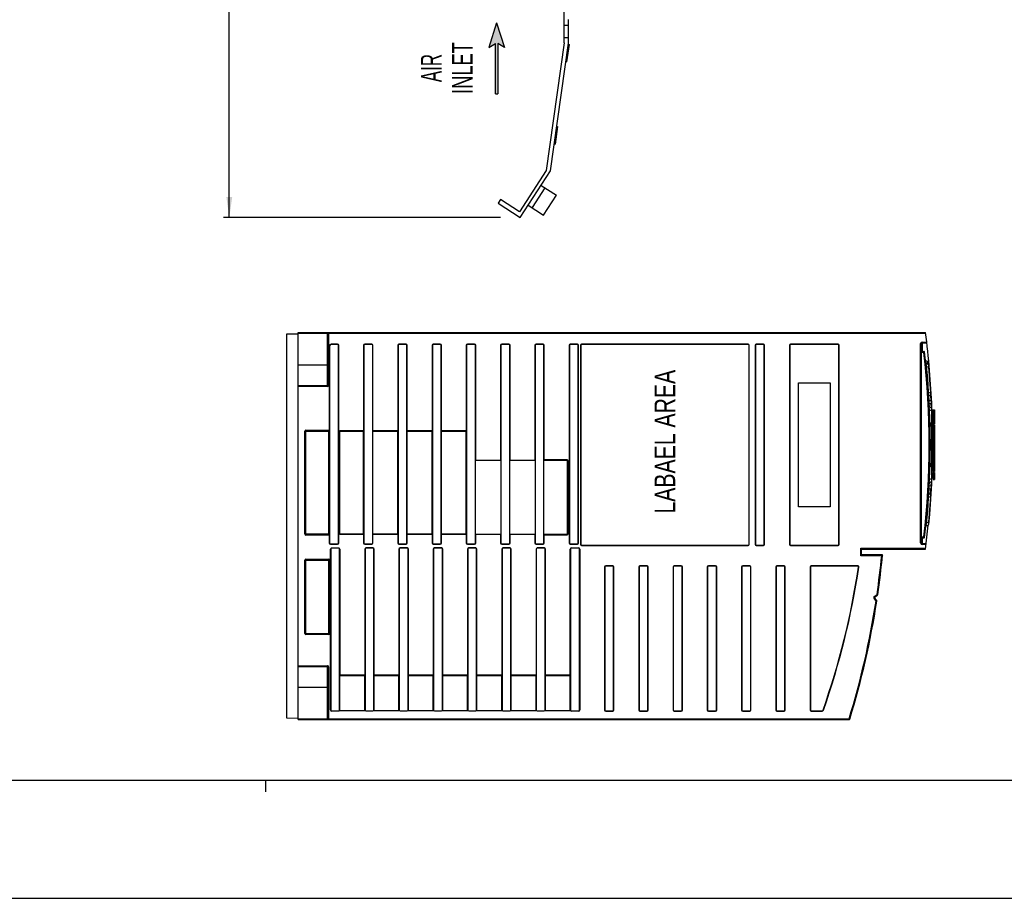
# Model space of a CAD drawing. Extents: x 0 to 594, y 0 to 420.
# Tile 2 of 38: x 168 to 335, y 0 to 149. Entities that reach past the tile are written whole.
import ezdxf
from ezdxf.enums import TextEntityAlignment as Align

# ---------------------------------------------------------------- set-up
doc = ezdxf.new("R2010")
doc.units = 0
doc.header["$LTSCALE"] = 32.67
doc.layers.get('0').update_dxf_attribs({"linetype": 'CONTINUOUS'})
doc.styles.get("Standard").update_dxf_attribs({"font": 'txt', "width": 0.8})
doc.styles.add('TEXTSTYLE_1', font='txt', dxfattribs={"width": 0.8})
doc.dimstyles.get("Standard").update_dxf_attribs({"dimtxt": 2.5, "dimasz": 2.5, "dimexe": 1.25, "dimexo": 0.625, "dimtad": 1, "dimcen": 2.5, "dimazin": 3, "dimtfac": 1, "dimtmove": 0, "dimatfit": 3})

# ---------------------------------------------------------------- blocks, each defined once
blk = doc.blocks.new('_FILLED')
at = {"color": 0, "linetype": 'BYBLOCK'}
blk.add_solid([(0, 0), (-1, 0.143), (-1, -0.143)], dxfattribs=at)
blk = doc.blocks.new('*D13')
at = {"color": 2, "linetype": 'CONTINUOUS'}
for p, q in [((211.55, 285.73), (202.79, 285.73)), ((203.79, 285.73), (203.79, 200.48)), ((203.79, 115.23), (203.79, 200.48)), ((249.72, 115.23), (202.79, 115.23))]:
    blk.add_line(p, q, dxfattribs=at)
at = {"color": 2, "linetype": 'CONTINUOUS', "xscale": 3.5, "yscale": 3.5, "zscale": 3.5}
for p, rotation in [((203.79, 285.73), 90), ((203.79, 115.23), 270)]:
    blk.add_blockref('_FILLED', p, dxfattribs=dict(at, rotation=rotation))
at = {"color": 5, "linetype": 'CONTINUOUS', "width": 0.8}
blk.add_text('341', height=3.5, rotation=90, dxfattribs=at).set_placement((202.92, 195.94))
blk = doc.blocks.new('ARROW_BL2', base_point=(249.06, 142.18))
at = {"color": 7, "linetype": 'CONTINUOUS'}
for p, q in [((249.06, 148.18), (247.74, 144.05)), ((249.06, 148.18), (250.37, 144.05)), ((247.74, 144.05), (248.86, 144.71)), ((248.86, 136.18), (248.86, 144.71)), ((249.26, 144.71), (249.26, 136.18)), ((250.37, 144.05), (249.26, 144.71)), ((248.86, 136.18), (249.26, 136.18))]:
    blk.add_line(p, q, dxfattribs=at)
for points in [[(247.74, 144.05), (249.06, 148.18), (248.86, 144.71)], [(248.86, 144.71), (249.06, 148.18), (249.26, 144.71)], [(249.06, 148.18), (250.37, 144.05), (249.26, 144.71)], [(248.86, 136.18), (248.86, 144.71), (249.26, 144.71)], [(249.26, 144.71), (249.26, 136.18), (248.86, 136.18)]]:
    blk.add_solid(points, dxfattribs=at)

msp = doc.modelspace()

# ---------------------------------------------------------------- linework, layer by layer
at = {"color": 7, "linetype": 'CONTINUOUS'}
for p, q in [((260.473, 144.813), (260.473, 156.234)), ((261.223, 144.734), (261.223, 148.734)), ((261.223, 147.734), (260.473, 147.734)), ((260.473, 145.734), (261.223, 145.734)), ((260.473, 144.813), (257.443, 123.22)), ((258.193, 123.141), (261.223, 144.734)), ((261.324, 144.553), (260.907, 141.583)), ((261.201, 144.571), (261.324, 144.553)), ((260.784, 141.6), (260.907, 141.583)), ((259.372, 130.645), (258.955, 127.674)), ((259.248, 130.662), (259.372, 130.645)), ((258.831, 127.691), (258.955, 127.674)), ((257.443, 123.22), (252.905, 116.229)), ((253.06, 115.234), (258.193, 123.141)), ((257.228, 120.278), (255.05, 116.923)), ((256.599, 120.686), (259.185, 119.007)), ((257.007, 115.652), (259.185, 119.007)), ((249.732, 118.289), (249.323, 117.66)), ((249.323, 117.66), (253.06, 115.234)), ((252.905, 116.229), (249.732, 118.289)), ((254.421, 117.331), (257.007, 115.652)), ((215.473, 95.52), (213.473, 95.486)), ((213.473, 95.486), (213.473, 30.555)), ((215.473, 30.25), (215.473, 95.765)), ((215.473, 95.765), (321.668, 95.765)), ((220.473, 95.64), (220.473, 86.815)), ((220.773, 93.5), (220.773, 60.15)), ((222.123, 93.75), (221.023, 93.75)), ((222.273, 60.15), (222.273, 93.6)), ((226.573, 93.6), (226.573, 60.15)), ((227.923, 93.75), (226.723, 93.75)), ((228.073, 60.15), (228.073, 93.6)), ((232.373, 93.6), (232.373, 60.15)), ((233.723, 93.75), (232.523, 93.75)), ((233.873, 60.15), (233.873, 93.6)), ((238.173, 93.6), (238.173, 60.15)), ((239.523, 93.75), (238.323, 93.75)), ((239.673, 60.15), (239.673, 93.6)), ((243.973, 93.6), (243.973, 60.15)), ((245.323, 93.75), (244.123, 93.75)), ((245.473, 60.15), (245.473, 93.6)), ((249.773, 93.6), (249.773, 60.15)), ((251.123, 93.75), (249.923, 93.75)), ((251.273, 60.15), (251.273, 93.6)), ((255.573, 93.6), (255.573, 60.15)), ((256.923, 93.75), (255.723, 93.75)), ((257.073, 60.15), (257.073, 93.6)), ((257.123, 74.22), (257.123, 93.6)), ((261.373, 93.6), (261.373, 60.15)), ((262.723, 93.75), (261.523, 93.75)), ((262.873, 60.15), (262.873, 93.6)), ((263.288, 93.613), (263.288, 59.928)), ((291.638, 93.763), (263.438, 93.763)), ((291.788, 59.928), (291.788, 93.613)), ((292.873, 93.6), (292.873, 59.9)), ((294.223, 93.75), (293.023, 93.75)), ((294.373, 59.9), (294.373, 93.6)), ((298.673, 93.6), (298.673, 59.9)), ((306.873, 93.75), (298.823, 93.75)), ((307.023, 59.9), (307.023, 93.6)), ((320.973, 60.145), (320.973, 93.895)), ((321.098, 94.02), (321.888, 94.02)), ((320.973, 92.57), (321.394, 92.57)), ((321.737, 90.26), (321.721, 90.315)), ((322.084, 90.863), (321.739, 90.988)), ((322.133, 90.363), (321.79, 90.488)), ((321.849, 90.013), (322.165, 89.898)), ((321.983, 88.519), (321.849, 90.013)), ((322.101, 87.023), (321.983, 88.519)), ((220.423, 86.765), (215.473, 86.765)), ((300.173, 87.25), (305.523, 87.25)), ((300.173, 66.25), (300.173, 87.25)), ((305.523, 87.25), (305.523, 66.25)), ((322.203, 85.526), (322.101, 87.023)), ((322.5, 85.634), (322.203, 85.526)), ((322.24, 85.059), (322.52, 85.161)), ((322.647, 83.02), (322.326, 83.136)), ((322.353, 82.664), (322.661, 82.552)), ((322.761, 83.025), (322.761, 83.037)), ((322.973, 82.666), (323.223, 82.666)), ((322.973, 82.666), (322.973, 80.319)), ((322.973, 81.825), (323.223, 81.825)), ((323.223, 82.666), (323.223, 80.319)), ((322.335, 80.52), (322.328, 80.52)), ((322.848, 80.055), (322.848, 80.065)), ((322.973, 80.824), (323.223, 80.824)), ((322.973, 80.692), (323.223, 80.692)), ((322.973, 80.319), (323.223, 80.319)), ((322.973, 80.151), (323.223, 80.151)), ((322.973, 80.139), (323.223, 80.139)), ((322.973, 80.139), (322.973, 78.148)), ((323.223, 80.139), (323.223, 76.241)), ((216.723, 61.67), (216.723, 79.07)), ((216.773, 79.12), (220.673, 79.12)), ((220.673, 79.12), (220.688, 79.118)), ((220.723, 79.07), (220.723, 61.67)), ((222.473, 79.07), (222.473, 61.67)), ((226.523, 79.12), (222.523, 79.12)), ((232.323, 79.12), (228.123, 79.12)), ((238.123, 79.12), (233.923, 79.12)), ((243.923, 79.12), (239.723, 79.12)), ((322.772, 78.286), (322.619, 78.231)), ((322.624, 77.761), (322.775, 77.816)), ((322.973, 78.148), (323.223, 78.148)), ((322.973, 78.132), (322.973, 76.241)), ((322.973, 77.923), (323.223, 77.923)), ((322.973, 76.936), (323.223, 76.936)), ((322.619, 75.31), (322.772, 75.255)), ((322.775, 75.725), (322.624, 75.78)), ((322.973, 76.241), (323.223, 76.241)), ((322.973, 76.232), (322.973, 72.27)), ((322.973, 75.839), (323.223, 75.839)), ((322.973, 75.124), (323.223, 75.124)), ((323.223, 76.232), (323.223, 72.27)), ((249.723, 74.12), (245.523, 74.12)), ((255.523, 74.12), (251.323, 74.12)), ((261.023, 74.12), (257.123, 74.12)), ((261.073, 61.67), (261.073, 74.07)), ((322.973, 74.58), (323.223, 74.58)), ((322.973, 74.055), (323.223, 74.055)), ((322.328, 73.02), (322.335, 73.02)), ((322.353, 70.877), (322.408, 72.372)), ((322.408, 72.372), (322.425, 73.04)), ((322.973, 73.305), (323.223, 73.305)), ((322.973, 73.242), (323.223, 73.242)), ((322.973, 72.951), (323.223, 72.951)), ((322.973, 72.671), (323.223, 72.671)), ((322.973, 72.27), (323.223, 72.27)), ((322.973, 72.053), (323.223, 72.053)), ((322.973, 72.053), (322.973, 70.921)), ((323.223, 72.053), (323.223, 70.921)), ((322.326, 70.405), (322.647, 70.521)), ((322.661, 70.989), (322.353, 70.877)), ((322.973, 71.682), (323.223, 71.682)), ((322.973, 71.292), (323.223, 71.292)), ((322.973, 70.921), (323.223, 70.921)), ((322.52, 68.38), (322.24, 68.482)), ((322.203, 68.015), (322.5, 67.907)), ((305.523, 66.25), (300.173, 66.25)), ((321.849, 63.528), (321.983, 65.022)), ((322.165, 63.643), (321.849, 63.528)), ((321.79, 63.053), (322.133, 63.178)), ((220.673, 61.62), (216.773, 61.62)), ((220.688, 61.623), (220.673, 61.62)), ((220.723, 61.503), (220.688, 61.623)), ((222.523, 61.62), (226.523, 61.62)), ((228.123, 61.62), (232.323, 61.62)), ((233.923, 61.62), (238.123, 61.62)), ((239.723, 61.62), (243.923, 61.62)), ((245.523, 61.62), (249.723, 61.62)), ((251.323, 61.62), (255.523, 61.62)), ((257.123, 61.62), (261.023, 61.62)), ((321.394, 60.97), (320.973, 60.97)), ((321.784, 60.02), (321.098, 60.02)), ((220.923, 60), (222.123, 60)), ((220.973, 59.1), (220.973, 31.9)), ((222.323, 59.25), (221.123, 59.25)), ((222.473, 31.768), (222.473, 59.1)), ((226.723, 60), (227.923, 60)), ((226.773, 59.1), (226.773, 31.815)), ((228.123, 59.25), (226.923, 59.25)), ((228.273, 31.815), (228.273, 59.1)), ((232.523, 60), (233.723, 60)), ((232.573, 59.1), (232.573, 31.815)), ((233.923, 59.25), (232.723, 59.25)), ((234.073, 31.815), (234.073, 59.1)), ((238.323, 60), (239.523, 60)), ((238.373, 59.1), (238.373, 31.815)), ((239.723, 59.25), (238.523, 59.25)), ((239.873, 31.815), (239.873, 59.1)), ((244.123, 60), (245.323, 60)), ((244.173, 59.1), (244.173, 31.815)), ((245.523, 59.25), (244.323, 59.25)), ((245.673, 31.815), (245.673, 59.1)), ((249.923, 60), (251.123, 60)), ((249.973, 59.1), (249.973, 31.815)), ((251.323, 59.25), (250.123, 59.25)), ((251.473, 31.815), (251.473, 59.1)), ((255.723, 60), (256.923, 60)), ((255.773, 59.1), (255.773, 31.815)), ((257.123, 59.25), (255.923, 59.25)), ((257.273, 31.815), (257.273, 59.1)), ((261.523, 60), (262.723, 60)), ((261.573, 59.1), (261.573, 31.9)), ((262.923, 59.25), (261.723, 59.25)), ((263.073, 31.9), (263.073, 59.1)), ((263.438, 59.778), (291.638, 59.778)), ((293.023, 59.75), (294.223, 59.75)), ((298.823, 59.75), (306.873, 59.75)), ((310.723, 59.245), (310.848, 59.12)), ((310.848, 59.12), (321.668, 59.12)), ((310.848, 58.12), (310.848, 59.12)), ((216.723, 44.815), (216.723, 57.215)), ((216.773, 57.265), (220.673, 57.265)), ((220.723, 57.215), (220.723, 44.815)), ((310.848, 58.12), (310.723, 57.995)), ((314.393, 58.12), (310.848, 58.12)), ((313.586, 51.412), (314.393, 58.12)), ((314.393, 58.12), (314.256, 57.995)), ((267.373, 56.1), (267.373, 31.9)), ((268.723, 56.25), (267.523, 56.25)), ((268.873, 31.9), (268.873, 56.1)), ((273.173, 56.1), (273.173, 31.9)), ((274.523, 56.25), (273.323, 56.25)), ((274.673, 31.9), (274.673, 56.1)), ((278.973, 56.1), (278.973, 31.9)), ((280.323, 56.25), (279.123, 56.25)), ((280.473, 31.9), (280.473, 56.1)), ((284.773, 56.1), (284.773, 31.9)), ((286.123, 56.25), (284.923, 56.25)), ((286.273, 31.9), (286.273, 56.1)), ((290.573, 56.1), (290.573, 31.9)), ((291.923, 56.25), (290.723, 56.25)), ((292.073, 31.9), (292.073, 56.1)), ((296.373, 56.1), (296.373, 31.9)), ((297.723, 56.25), (296.523, 56.25)), ((297.873, 31.9), (297.873, 56.1)), ((302.173, 56.1), (302.173, 31.9)), ((310.199, 56.25), (302.323, 56.25)), ((313.404, 50.391), (313.052, 50.859)), ((313.073, 51), (313.546, 51.346)), ((313.421, 50.302), (313.423, 50.316)), ((220.673, 44.765), (216.773, 44.765)), ((215.473, 39.25), (220.423, 39.25)), ((220.473, 39.2), (220.473, 30.375)), ((226.723, 37.765), (222.523, 37.765)), ((228.273, 37.765), (228.323, 37.715)), ((232.523, 37.765), (228.273, 37.765)), ((238.323, 37.765), (234.123, 37.765)), ((244.123, 37.765), (239.923, 37.765)), ((249.923, 37.765), (245.723, 37.765)), ((255.723, 37.765), (251.523, 37.765)), ((261.523, 37.765), (257.323, 37.765)), ((221.123, 31.75), (222.323, 31.75)), ((222.523, 31.765), (226.723, 31.765)), ((226.923, 31.75), (228.123, 31.75)), ((228.323, 31.765), (232.523, 31.765)), ((232.723, 31.75), (233.923, 31.75)), ((234.123, 31.765), (238.323, 31.765)), ((238.523, 31.75), (239.723, 31.75)), ((239.923, 31.765), (244.123, 31.765)), ((244.323, 31.75), (245.523, 31.75)), ((245.723, 31.765), (249.923, 31.765)), ((250.123, 31.75), (251.323, 31.75)), ((251.523, 31.765), (255.723, 31.765)), ((255.923, 31.75), (257.123, 31.75)), ((257.323, 31.765), (261.523, 31.765)), ((261.573, 31.768), (261.573, 31.845)), ((261.723, 31.75), (262.923, 31.75)), ((267.523, 31.75), (268.723, 31.75)), ((273.323, 31.75), (274.523, 31.75)), ((279.123, 31.75), (280.323, 31.75)), ((284.923, 31.75), (286.123, 31.75)), ((290.723, 31.75), (291.923, 31.75)), ((296.523, 31.75), (297.723, 31.75)), ((302.323, 31.75), (304.187, 31.75)), ((213.473, 30.555), (215.473, 30.52)), ((215.473, 30.25), (308.73, 30.25)), ((21, 20), (573, 20)), ((0, 0), (594, 0))]:
    msp.add_line(p, q, dxfattribs=at)
at = {"color": 9, "linetype": 'CONTINUOUS'}
for p, q in [((215.473, 95.64), (321.685, 95.64)), ((220.423, 86.64), (220.423, 95.765)), ((220.598, 95.765), (220.598, 86.815)), ((220.723, 93.5), (220.723, 79.238)), ((220.723, 93.5), (220.773, 93.5)), ((221.023, 93.8), (221.023, 93.75)), ((222.123, 93.8), (221.023, 93.8)), ((222.123, 93.8), (222.123, 93.75)), ((222.323, 93.6), (222.273, 93.6)), ((222.323, 60.15), (222.323, 93.6)), ((226.523, 93.6), (226.523, 79.12)), ((226.523, 93.6), (226.573, 93.6)), ((226.723, 93.8), (226.723, 93.75)), ((227.923, 93.8), (226.723, 93.8)), ((227.923, 93.8), (227.923, 93.75)), ((228.123, 93.6), (228.073, 93.6)), ((228.123, 79.12), (228.123, 93.6)), ((232.323, 93.6), (232.323, 79.12)), ((232.323, 93.6), (232.373, 93.6)), ((232.523, 93.8), (232.523, 93.75)), ((233.723, 93.8), (232.523, 93.8)), ((233.723, 93.8), (233.723, 93.75)), ((233.923, 93.6), (233.873, 93.6)), ((233.923, 79.12), (233.923, 93.6)), ((238.123, 93.6), (238.123, 79.12)), ((238.123, 93.6), (238.173, 93.6)), ((238.323, 93.8), (238.323, 93.75)), ((239.523, 93.8), (238.323, 93.8)), ((239.523, 93.8), (239.523, 93.75)), ((239.723, 93.6), (239.673, 93.6)), ((239.723, 79.12), (239.723, 93.6)), ((243.923, 93.6), (243.923, 79.12)), ((243.923, 93.6), (243.973, 93.6)), ((244.123, 93.8), (244.123, 93.75)), ((245.323, 93.8), (244.123, 93.8)), ((245.323, 93.8), (245.323, 93.75)), ((245.523, 93.6), (245.473, 93.6)), ((245.523, 74.12), (245.523, 93.6)), ((249.723, 93.6), (249.723, 74.12)), ((249.723, 93.6), (249.773, 93.6)), ((249.923, 93.8), (249.923, 93.75)), ((251.123, 93.8), (249.923, 93.8)), ((251.123, 93.8), (251.123, 93.75)), ((251.323, 93.6), (251.273, 93.6)), ((251.323, 74.12), (251.323, 93.6)), ((255.523, 93.6), (255.523, 74.12)), ((255.523, 93.6), (255.573, 93.6)), ((255.723, 93.8), (255.723, 93.75)), ((256.923, 93.8), (255.723, 93.8)), ((256.923, 93.8), (256.923, 93.75)), ((257.123, 93.6), (257.073, 93.6)), ((261.323, 93.6), (261.323, 60.15)), ((261.323, 93.6), (261.373, 93.6)), ((261.523, 93.8), (261.523, 93.75)), ((262.723, 93.8), (261.523, 93.8)), ((262.723, 93.8), (262.723, 93.75)), ((262.923, 93.6), (262.873, 93.6)), ((262.923, 60.15), (262.923, 93.6)), ((263.238, 93.613), (263.238, 59.928)), ((263.238, 93.613), (263.288, 93.613)), ((263.438, 93.813), (263.438, 93.763)), ((291.638, 93.813), (263.438, 93.813)), ((291.638, 93.813), (291.638, 93.763)), ((291.838, 93.613), (291.788, 93.613)), ((291.838, 59.928), (291.838, 93.613)), ((292.823, 93.6), (292.823, 59.9)), ((292.823, 93.6), (292.873, 93.6)), ((293.023, 93.8), (293.023, 93.75)), ((294.223, 93.8), (293.023, 93.8)), ((294.223, 93.8), (294.223, 93.75)), ((294.423, 93.6), (294.373, 93.6)), ((294.423, 59.9), (294.423, 93.6)), ((298.623, 93.6), (298.623, 59.9)), ((298.623, 93.6), (298.673, 93.6)), ((298.823, 93.8), (298.823, 93.75)), ((306.873, 93.8), (298.823, 93.8)), ((306.873, 93.8), (306.873, 93.75)), ((307.073, 93.6), (307.023, 93.6)), ((307.073, 59.9), (307.073, 93.6)), ((320.973, 93.895), (320.848, 93.895)), ((320.848, 60.145), (320.848, 93.895)), ((321.098, 94.145), (321.873, 94.145)), ((321.098, 94.145), (321.098, 92.57)), ((321.405, 92.37), (320.973, 92.37)), ((321.394, 92.57), (321.405, 92.37)), ((321.505, 92.382), (321.405, 92.37)), ((220.473, 90.265), (215.473, 90.265)), ((321.698, 90.662), (321.682, 90.714)), ((321.78, 90.592), (321.739, 90.988)), ((321.776, 90.575), (321.78, 90.592)), ((322.12, 90.499), (321.78, 90.592)), ((321.849, 90.013), (321.831, 90.11)), ((322.12, 90.499), (322.084, 90.863)), ((322.168, 90.471), (322.12, 90.499)), ((322.12, 90.499), (322.136, 90.442)), ((322.136, 90.442), (322.145, 90.356)), ((321.751, 90.004), (321.849, 90.013)), ((322.165, 89.898), (322.263, 89.907)), ((220.598, 86.815), (220.473, 86.815)), ((220.423, 86.64), (215.473, 86.64)), ((322.203, 85.526), (322.105, 85.52)), ((322.276, 84.195), (322.226, 85.05)), ((322.598, 85.64), (322.5, 85.634)), ((322.532, 85.161), (322.585, 84.235)), ((322.585, 84.235), (322.276, 84.195)), ((322.31, 83.739), (322.599, 83.774)), ((322.338, 83.137), (322.31, 83.739)), ((322.599, 83.774), (322.634, 83.024)), ((322.254, 82.66), (322.353, 82.664)), ((322.661, 82.552), (322.759, 82.556)), ((322.771, 82.254), (322.761, 82.202)), ((322.973, 82.602), (323.223, 82.602)), ((322.973, 82.452), (323.223, 82.452)), ((322.973, 82.281), (323.223, 82.281)), ((322.973, 82.151), (323.223, 82.151)), ((322.973, 81.681), (323.223, 81.681)), ((322.973, 81.325), (323.223, 81.325)), ((322.973, 80.972), (323.223, 80.972)), ((216.598, 61.67), (216.598, 79.07)), ((216.598, 79.07), (216.723, 79.07)), ((216.727, 79.07), (220.72, 79.07)), ((216.773, 79.245), (216.773, 79.12)), ((216.773, 79.245), (220.673, 79.245)), ((216.773, 61.624), (216.773, 79.117)), ((220.673, 79.245), (220.673, 79.12)), ((220.673, 61.624), (220.673, 79.117)), ((220.723, 79.238), (220.688, 79.118)), ((220.759, 79.07), (220.723, 79.07)), ((220.758, 79.105), (220.759, 79.07)), ((220.759, 79.07), (220.759, 61.67)), ((222.477, 79.07), (226.57, 79.07)), ((222.523, 61.624), (222.523, 79.117)), ((226.523, 61.624), (226.523, 79.117)), ((228.077, 79.07), (232.37, 79.07)), ((228.123, 61.624), (228.123, 79.117)), ((232.323, 61.624), (232.323, 79.117)), ((233.877, 79.07), (238.17, 79.07)), ((233.923, 61.624), (233.923, 79.117)), ((238.123, 61.624), (238.123, 79.117)), ((239.677, 79.07), (243.97, 79.07)), ((239.723, 61.624), (239.723, 79.117)), ((243.923, 61.624), (243.923, 79.117)), ((322.87, 78.287), (322.772, 78.286)), ((322.772, 75.255), (322.87, 75.254)), ((322.973, 76.192), (323.223, 76.192)), ((322.973, 76.031), (323.223, 76.031)), ((257.123, 74.12), (257.123, 74.22)), ((261.023, 74.22), (257.123, 74.22)), ((261.023, 74.12), (261.023, 74.22)), ((261.073, 74.07), (261.173, 74.07)), ((261.173, 61.67), (261.173, 74.07)), ((322.353, 70.877), (322.254, 70.881)), ((322.31, 69.802), (322.338, 70.404)), ((322.634, 70.517), (322.599, 69.767)), ((322.759, 70.985), (322.661, 70.989)), ((322.227, 68.49), (322.276, 69.346)), ((322.276, 69.346), (322.585, 69.306)), ((322.599, 69.767), (322.31, 69.802)), ((322.531, 68.38), (322.585, 69.306)), ((322.105, 68.021), (322.203, 68.015)), ((322.5, 67.907), (322.598, 67.901)), ((321.763, 63.536), (321.751, 63.537)), ((321.849, 63.528), (321.763, 63.536)), ((321.831, 63.431), (321.849, 63.528)), ((322.263, 63.634), (322.165, 63.643)), ((216.598, 61.67), (216.723, 61.67)), ((216.727, 61.67), (220.72, 61.67)), ((216.773, 61.495), (216.773, 61.62)), ((220.673, 61.495), (216.773, 61.495)), ((220.673, 61.495), (220.673, 61.62)), ((220.759, 61.67), (220.723, 61.67)), ((220.723, 61.503), (220.723, 60.15)), ((220.723, 60.15), (220.773, 60.15)), ((222.323, 60.15), (222.273, 60.15)), ((222.477, 61.67), (226.57, 61.67)), ((226.523, 61.62), (226.523, 60.15)), ((226.523, 60.15), (226.573, 60.15)), ((228.123, 60.15), (228.073, 60.15)), ((228.077, 61.67), (232.37, 61.67)), ((228.123, 60.15), (228.123, 61.62)), ((232.323, 61.62), (232.323, 60.15)), ((232.323, 60.15), (232.373, 60.15)), ((233.923, 60.15), (233.873, 60.15)), ((233.877, 61.67), (238.17, 61.67)), ((233.923, 60.15), (233.923, 61.62)), ((238.123, 61.62), (238.123, 60.15)), ((238.123, 60.15), (238.173, 60.15)), ((239.723, 60.15), (239.673, 60.15)), ((239.677, 61.67), (243.97, 61.67)), ((239.723, 60.15), (239.723, 61.62)), ((243.923, 61.62), (243.923, 60.15)), ((243.923, 60.15), (243.973, 60.15)), ((245.523, 60.15), (245.473, 60.15)), ((245.523, 60.15), (245.523, 61.62)), ((249.723, 61.62), (249.723, 60.15)), ((249.723, 60.15), (249.773, 60.15)), ((251.323, 60.15), (251.273, 60.15)), ((251.323, 60.15), (251.323, 61.62)), ((255.523, 61.62), (255.523, 60.15)), ((255.523, 60.15), (255.573, 60.15)), ((257.123, 60.15), (257.073, 60.15)), ((257.123, 60.15), (257.123, 61.62)), ((257.123, 61.52), (261.023, 61.52)), ((261.023, 61.62), (261.023, 61.52)), ((261.073, 61.67), (261.173, 61.67)), ((261.323, 60.15), (261.373, 60.15)), ((262.923, 60.15), (262.873, 60.15)), ((320.848, 60.145), (320.973, 60.145)), ((320.973, 61.17), (321.405, 61.17)), ((321.098, 60.97), (321.098, 59.895)), ((321.405, 61.17), (321.394, 60.97)), ((321.405, 61.17), (321.505, 61.159)), ((220.923, 59.95), (220.923, 60)), ((220.923, 59.95), (222.123, 59.95)), ((220.923, 31.9), (220.923, 59.1)), ((220.973, 59.1), (220.923, 59.1)), ((221.123, 59.25), (221.123, 59.3)), ((221.123, 59.3), (222.323, 59.3)), ((222.123, 59.95), (222.123, 60)), ((222.323, 59.25), (222.323, 59.3)), ((222.473, 59.1), (222.523, 59.1)), ((222.523, 59.1), (222.523, 37.765)), ((226.723, 59.95), (226.723, 60)), ((226.723, 59.95), (227.923, 59.95)), ((226.723, 59.1), (226.723, 37.765)), ((226.723, 59.1), (226.773, 59.1)), ((226.923, 59.3), (226.923, 59.25)), ((228.123, 59.3), (226.923, 59.3)), ((227.923, 59.95), (227.923, 60)), ((228.123, 59.3), (228.123, 59.25)), ((228.323, 59.1), (228.273, 59.1)), ((228.323, 37.765), (228.323, 59.1)), ((232.523, 59.95), (232.523, 60)), ((232.523, 59.95), (233.723, 59.95)), ((232.523, 59.1), (232.523, 37.765)), ((232.523, 59.1), (232.573, 59.1)), ((232.723, 59.3), (232.723, 59.25)), ((233.923, 59.3), (232.723, 59.3)), ((233.723, 59.95), (233.723, 60)), ((233.923, 59.3), (233.923, 59.25)), ((234.123, 59.1), (234.073, 59.1)), ((234.123, 37.765), (234.123, 59.1)), ((238.323, 59.95), (238.323, 60)), ((238.323, 59.95), (239.523, 59.95)), ((238.323, 59.1), (238.323, 37.765)), ((238.323, 59.1), (238.373, 59.1)), ((238.523, 59.3), (238.523, 59.25)), ((239.723, 59.3), (238.523, 59.3)), ((239.523, 59.95), (239.523, 60)), ((239.723, 59.3), (239.723, 59.25)), ((239.923, 59.1), (239.873, 59.1)), ((239.923, 37.765), (239.923, 59.1)), ((244.123, 59.95), (244.123, 60)), ((244.123, 59.95), (245.323, 59.95)), ((244.123, 59.1), (244.123, 37.765)), ((244.123, 59.1), (244.173, 59.1)), ((244.323, 59.3), (244.323, 59.25)), ((245.523, 59.3), (244.323, 59.3)), ((245.323, 59.95), (245.323, 60)), ((245.523, 59.3), (245.523, 59.25)), ((245.723, 59.1), (245.673, 59.1)), ((245.723, 37.765), (245.723, 59.1)), ((249.923, 59.95), (249.923, 60)), ((249.923, 59.95), (251.123, 59.95)), ((249.923, 59.1), (249.923, 37.765)), ((249.923, 59.1), (249.973, 59.1)), ((250.123, 59.3), (250.123, 59.25)), ((251.323, 59.3), (250.123, 59.3)), ((251.123, 59.95), (251.123, 60)), ((251.323, 59.3), (251.323, 59.25)), ((251.523, 59.1), (251.473, 59.1)), ((251.523, 37.765), (251.523, 59.1)), ((255.723, 59.95), (255.723, 60)), ((255.723, 59.95), (256.923, 59.95)), ((255.723, 59.1), (255.723, 37.765)), ((255.723, 59.1), (255.773, 59.1)), ((255.923, 59.3), (255.923, 59.25)), ((257.123, 59.3), (255.923, 59.3)), ((256.923, 59.95), (256.923, 60)), ((257.123, 59.3), (257.123, 59.25)), ((257.323, 59.1), (257.273, 59.1)), ((257.323, 37.765), (257.323, 59.1)), ((261.523, 59.95), (261.523, 60)), ((261.523, 59.95), (262.723, 59.95)), ((261.523, 37.765), (261.523, 59.1)), ((261.573, 59.1), (261.523, 59.1)), ((261.723, 59.25), (261.723, 59.3)), ((261.723, 59.3), (262.923, 59.3)), ((262.723, 59.95), (262.723, 60)), ((262.923, 59.25), (262.923, 59.3)), ((263.073, 59.1), (263.123, 59.1)), ((263.123, 59.1), (263.123, 31.9)), ((263.238, 59.928), (263.288, 59.928)), ((263.438, 59.728), (263.438, 59.778)), ((263.438, 59.728), (291.638, 59.728)), ((291.638, 59.728), (291.638, 59.778)), ((291.838, 59.928), (291.788, 59.928)), ((292.823, 59.9), (292.873, 59.9)), ((293.023, 59.7), (293.023, 59.75)), ((293.023, 59.7), (294.223, 59.7)), ((294.223, 59.7), (294.223, 59.75)), ((294.423, 59.9), (294.373, 59.9)), ((298.623, 59.9), (298.673, 59.9)), ((298.823, 59.7), (298.823, 59.75)), ((298.823, 59.7), (306.873, 59.7)), ((306.873, 59.7), (306.873, 59.75)), ((307.073, 59.9), (307.023, 59.9)), ((310.723, 59.245), (321.685, 59.245)), ((310.723, 57.995), (310.723, 59.245)), ((321.769, 59.895), (321.098, 59.895)), ((216.598, 44.815), (216.598, 57.215)), ((216.598, 57.215), (216.723, 57.215)), ((216.727, 57.215), (220.72, 57.215)), ((216.773, 57.39), (216.773, 57.265)), ((216.773, 57.39), (220.673, 57.39)), ((216.773, 44.769), (216.773, 57.262)), ((220.673, 57.39), (220.673, 57.265)), ((220.673, 44.769), (220.673, 57.262)), ((220.848, 57.215), (220.723, 57.215)), ((220.848, 57.215), (220.848, 44.815)), ((314.256, 57.995), (310.723, 57.995)), ((267.323, 56.1), (267.373, 56.1)), ((267.323, 56.1), (267.323, 31.9)), ((268.723, 56.3), (267.523, 56.3)), ((267.523, 56.3), (267.523, 56.25)), ((268.723, 56.3), (268.723, 56.25)), ((268.923, 56.1), (268.873, 56.1)), ((268.923, 31.9), (268.923, 56.1)), ((273.123, 56.1), (273.173, 56.1)), ((273.123, 56.1), (273.123, 31.9)), ((274.523, 56.3), (273.323, 56.3)), ((273.323, 56.3), (273.323, 56.25)), ((274.523, 56.3), (274.523, 56.25)), ((274.723, 56.1), (274.673, 56.1)), ((274.723, 31.9), (274.723, 56.1)), ((278.923, 56.1), (278.973, 56.1)), ((278.923, 56.1), (278.923, 31.9)), ((280.323, 56.3), (279.123, 56.3)), ((279.123, 56.3), (279.123, 56.25)), ((280.323, 56.3), (280.323, 56.25)), ((280.523, 56.1), (280.473, 56.1)), ((280.523, 31.9), (280.523, 56.1)), ((284.723, 56.1), (284.773, 56.1)), ((284.723, 56.1), (284.723, 31.9)), ((286.123, 56.3), (284.923, 56.3)), ((284.923, 56.3), (284.923, 56.25)), ((286.123, 56.3), (286.123, 56.25)), ((286.323, 56.1), (286.273, 56.1)), ((286.323, 31.9), (286.323, 56.1)), ((290.523, 56.1), (290.573, 56.1)), ((290.523, 56.1), (290.523, 31.9)), ((291.923, 56.3), (290.723, 56.3)), ((290.723, 56.3), (290.723, 56.25)), ((291.923, 56.3), (291.923, 56.25)), ((292.123, 56.1), (292.073, 56.1)), ((292.123, 31.9), (292.123, 56.1)), ((296.323, 56.1), (296.373, 56.1)), ((296.323, 56.1), (296.323, 31.9)), ((297.723, 56.3), (296.523, 56.3)), ((296.523, 56.3), (296.523, 56.25)), ((297.723, 56.3), (297.723, 56.25)), ((297.923, 56.1), (297.873, 56.1)), ((297.923, 31.9), (297.923, 56.1)), ((302.123, 56.1), (302.173, 56.1)), ((302.123, 56.1), (302.123, 31.9)), ((310.199, 56.3), (302.323, 56.3)), ((302.323, 56.3), (302.323, 56.25)), ((310.199, 56.3), (310.199, 56.25)), ((310.397, 56.07), (310.347, 56.078)), ((313.052, 50.859), (312.952, 50.784)), ((313.298, 50.324), (312.952, 50.784)), ((312.999, 51.101), (313.464, 51.44)), ((312.999, 51.101), (313.073, 51)), ((313.298, 50.324), (313.404, 50.391)), ((313.423, 50.316), (313.298, 50.324)), ((313.464, 51.44), (313.586, 51.412)), ((313.546, 51.346), (313.464, 51.44)), ((216.598, 44.815), (216.723, 44.815)), ((216.727, 44.815), (220.72, 44.815)), ((216.773, 44.64), (216.773, 44.765)), ((220.673, 44.64), (216.773, 44.64)), ((220.673, 44.64), (220.673, 44.765)), ((220.848, 44.815), (220.723, 44.815)), ((215.473, 39.375), (220.423, 39.375)), ((220.423, 30.25), (220.423, 39.375)), ((220.598, 39.2), (220.473, 39.2)), ((220.598, 39.2), (220.598, 30.25)), ((222.477, 37.715), (226.77, 37.715)), ((222.523, 31.769), (222.523, 37.762)), ((226.723, 31.769), (226.723, 37.762)), ((228.323, 31.769), (228.323, 37.715)), ((228.323, 37.715), (232.57, 37.715)), ((232.523, 31.769), (232.523, 37.762)), ((234.077, 37.715), (238.37, 37.715)), ((234.123, 31.769), (234.123, 37.762)), ((238.323, 31.769), (238.323, 37.762)), ((239.877, 37.715), (244.17, 37.715)), ((239.923, 31.769), (239.923, 37.762)), ((244.123, 31.769), (244.123, 37.762)), ((245.677, 37.715), (249.97, 37.715)), ((245.723, 31.769), (245.723, 37.762)), ((249.923, 31.769), (249.923, 37.762)), ((251.477, 37.715), (255.77, 37.715)), ((251.523, 31.769), (251.523, 37.762)), ((255.723, 31.769), (255.723, 37.762)), ((257.277, 37.715), (261.57, 37.715)), ((257.323, 31.769), (257.323, 37.762)), ((261.523, 31.769), (261.523, 37.762)), ((215.473, 35.75), (220.473, 35.75)), ((220.973, 31.9), (220.923, 31.9)), ((221.123, 31.75), (221.123, 31.7)), ((222.323, 31.7), (221.123, 31.7)), ((222.323, 31.75), (222.323, 31.7)), ((222.477, 31.815), (226.77, 31.815)), ((228.277, 31.815), (232.57, 31.815)), ((234.077, 31.815), (238.37, 31.815)), ((239.877, 31.815), (244.17, 31.815)), ((245.677, 31.815), (249.97, 31.815)), ((251.477, 31.815), (255.77, 31.815)), ((257.277, 31.815), (261.57, 31.815)), ((261.723, 31.75), (261.723, 31.7)), ((262.923, 31.7), (261.723, 31.7)), ((262.923, 31.75), (262.923, 31.7)), ((263.073, 31.9), (263.123, 31.9)), ((267.323, 31.9), (267.373, 31.9)), ((267.523, 31.7), (267.523, 31.75)), ((267.523, 31.7), (268.723, 31.7)), ((268.723, 31.7), (268.723, 31.75)), ((268.923, 31.9), (268.873, 31.9)), ((273.123, 31.9), (273.173, 31.9)), ((273.323, 31.7), (273.323, 31.75)), ((273.323, 31.7), (274.523, 31.7)), ((274.523, 31.7), (274.523, 31.75)), ((274.723, 31.9), (274.673, 31.9)), ((278.923, 31.9), (278.973, 31.9)), ((279.123, 31.7), (279.123, 31.75)), ((279.123, 31.7), (280.323, 31.7)), ((280.323, 31.7), (280.323, 31.75)), ((280.523, 31.9), (280.473, 31.9)), ((284.723, 31.9), (284.773, 31.9)), ((284.923, 31.7), (284.923, 31.75)), ((284.923, 31.7), (286.123, 31.7)), ((286.123, 31.7), (286.123, 31.75)), ((286.323, 31.9), (286.273, 31.9)), ((290.523, 31.9), (290.573, 31.9)), ((290.723, 31.7), (290.723, 31.75)), ((290.723, 31.7), (291.923, 31.7)), ((291.923, 31.7), (291.923, 31.75)), ((292.123, 31.9), (292.073, 31.9)), ((296.323, 31.9), (296.373, 31.9)), ((296.523, 31.7), (296.523, 31.75)), ((296.523, 31.7), (297.723, 31.7)), ((297.723, 31.7), (297.723, 31.75)), ((297.923, 31.9), (297.873, 31.9)), ((302.123, 31.9), (302.173, 31.9)), ((302.323, 31.7), (302.323, 31.75)), ((302.323, 31.7), (304.187, 31.7)), ((304.187, 31.7), (304.187, 31.75)), ((304.376, 31.834), (304.329, 31.851)), ((215.473, 30.375), (308.73, 30.375)), ((308.73, 30.375), (308.85, 30.339)), ((308.73, 30.375), (308.73, 30.25))]:
    msp.add_line(p, q, dxfattribs=at)
at = {"color": 2, "linetype": 'CONTINUOUS'}
msp.add_line((210, 18), (210, 20), dxfattribs=at)
at = {"color": 7, "linetype": 'CONTINUOUS'}
for points in [[(321.739, 90.988), (321.717, 90.998), (321.68, 91.028), (321.654, 91.068), (321.641, 91.114)], [(322.182, 90.737), (322.17, 90.783), (322.144, 90.823), (322.107, 90.852), (322.084, 90.863)], [(322.425, 80.501), (322.408, 81.168), (322.353, 82.664)], [(321.983, 65.022), (322.101, 66.518), (322.203, 68.015)], [(321.819, 63.353), (321.772, 63.325), (321.737, 63.281), (321.721, 63.226)]]:
    msp.add_lwpolyline(points, dxfattribs=at)
at = {"color": 9, "linetype": 'CONTINUOUS'}
for points in [[(321.78, 90.592), (321.732, 90.619), (321.698, 90.662)], [(321.778, 90.495), (321.776, 90.516), (321.775, 90.549), (321.776, 90.575)], [(321.831, 90.11), (321.815, 90.197), (321.803, 90.272), (321.793, 90.337), (321.787, 90.391), (321.783, 90.433), (321.782, 90.465), (321.784, 90.483), (321.79, 90.488)], [(322.133, 90.363), (322.145, 90.337), (322.155, 90.271), (322.162, 90.17), (322.165, 90.044), (322.165, 89.898)], [(322.218, 90.376), (322.202, 90.428), (322.168, 90.471)], [(322.165, 89.898), (322.291, 88.478), (322.402, 87.057), (322.5, 85.634)], [(322.24, 85.059), (322.226, 85.079), (322.216, 85.144), (322.208, 85.248), (322.204, 85.377), (322.203, 85.526)], [(322.5, 85.634), (322.518, 85.487), (322.529, 85.358), (322.534, 85.255), (322.53, 85.188), (322.52, 85.161)], [(322.276, 84.195), (322.226, 84.209), (322.191, 84.232), (322.178, 84.262)], [(322.211, 83.61), (322.221, 83.663), (322.256, 83.709), (322.31, 83.739)], [(322.31, 83.739), (322.292, 83.811), (322.281, 83.898), (322.274, 83.999), (322.272, 84.098), (322.276, 84.195)], [(322.684, 84.165), (322.67, 84.195), (322.636, 84.22), (322.585, 84.235)], [(322.585, 84.235), (322.603, 84.111), (322.611, 83.982), (322.61, 83.865), (322.599, 83.774)], [(322.599, 83.774), (322.651, 83.803), (322.686, 83.849), (322.697, 83.903)], [(322.353, 82.664), (322.333, 82.826), (322.32, 82.958), (322.315, 83.059), (322.317, 83.118), (322.326, 83.136)], [(322.647, 83.02), (322.658, 82.993), (322.666, 82.926), (322.669, 82.824), (322.667, 82.697), (322.661, 82.552)], [(322.661, 82.552), (322.712, 81.13), (322.749, 79.708), (322.772, 78.286)], [(220.723, 79.238), (220.735, 79.221), (220.742, 79.201), (220.748, 79.181), (220.752, 79.159), (220.756, 79.134), (220.758, 79.105)], [(322.772, 78.286), (322.784, 78.139), (322.79, 78.011), (322.791, 77.908), (322.786, 77.842), (322.775, 77.816)], [(322.776, 75.725), (322.779, 76.406), (322.779, 77.127), (322.776, 77.816)], [(322.772, 75.255), (322.749, 73.832), (322.712, 72.411), (322.661, 70.989)], [(322.775, 75.725), (322.786, 75.698), (322.791, 75.63), (322.79, 75.527), (322.784, 75.399), (322.772, 75.255)], [(257.123, 74.22), (257.115, 74.218), (257.107, 74.212), (257.099, 74.202), (257.093, 74.189), (257.087, 74.173), (257.082, 74.156), (257.079, 74.136), (257.076, 74.115), (257.074, 74.093)], [(322.326, 70.405), (322.316, 70.425), (322.315, 70.489), (322.321, 70.592), (322.334, 70.721), (322.353, 70.877)], [(322.661, 70.989), (322.667, 70.842), (322.669, 70.714), (322.665, 70.612), (322.658, 70.547), (322.647, 70.521)], [(322.178, 69.279), (322.191, 69.308), (322.225, 69.332), (322.276, 69.346)], [(322.203, 68.015), (322.204, 68.17), (322.208, 68.301), (322.216, 68.402), (322.227, 68.463), (322.24, 68.482)], [(322.31, 69.802), (322.257, 69.831), (322.222, 69.876), (322.211, 69.931)], [(322.276, 69.346), (322.272, 69.449), (322.274, 69.551), (322.281, 69.651), (322.293, 69.734), (322.31, 69.802)], [(322.52, 68.38), (322.531, 68.353), (322.534, 68.284), (322.529, 68.18), (322.517, 68.051), (322.5, 67.907)], [(322.599, 69.767), (322.61, 69.675), (322.611, 69.557), (322.602, 69.428), (322.585, 69.306)], [(322.585, 69.306), (322.635, 69.321), (322.67, 69.345), (322.684, 69.375)], [(322.697, 69.638), (322.687, 69.691), (322.653, 69.737), (322.599, 69.767)], [(322.5, 67.907), (322.402, 66.484), (322.291, 65.063), (322.165, 63.643)], [(321.79, 63.053), (321.784, 63.057), (321.782, 63.076), (321.783, 63.107), (321.787, 63.15), (321.793, 63.203), (321.803, 63.268), (321.815, 63.344), (321.831, 63.431)], [(322.165, 63.643), (322.165, 63.495), (322.162, 63.368), (322.155, 63.267), (322.145, 63.203), (322.133, 63.178)], [(220.752, 61.582), (220.749, 61.563), (220.743, 61.542), (220.736, 61.522), (220.723, 61.503)], [(220.757, 61.62), (220.755, 61.601), (220.752, 61.582)], [(220.759, 61.67), (220.759, 61.655), (220.758, 61.638), (220.757, 61.62)], [(257.086, 61.572), (257.089, 61.561), (257.093, 61.551), (257.097, 61.543), (257.101, 61.537), (257.105, 61.531), (257.109, 61.527), (257.114, 61.523), (257.118, 61.521), (257.123, 61.52)]]:
    msp.add_lwpolyline(points, dxfattribs=at)
at = {"color": 7, "linetype": 'CONTINUOUS'}
for centre, radius, start, end in [((220.598, 95.64), 0.125, 90, 180), ((182.873, 77.443), 140, 2.29009, 7.52016), ((221.023, 93.5), 0.25, 90, 180), ((222.123, 93.6), 0.15, 0, 90), ((226.723, 93.6), 0.15, 90, 180), ((227.923, 93.6), 0.15, 0, 90), ((232.523, 93.6), 0.15, 90, 180), ((233.723, 93.6), 0.15, 0, 90), ((238.323, 93.6), 0.15, 90, 180), ((239.523, 93.6), 0.15, 0, 90), ((244.123, 93.6), 0.15, 90, 180), ((245.323, 93.6), 0.15, 0, 90), ((249.923, 93.6), 0.15, 90, 180), ((251.123, 93.6), 0.15, 0, 90), ((255.723, 93.6), 0.15, 90, 180), ((256.923, 93.6), 0.15, 0, 90), ((261.523, 93.6), 0.15, 90, 180), ((262.723, 93.6), 0.15, 0, 90), ((263.438, 93.613), 0.15, 90, 180), ((291.638, 93.613), 0.15, 0, 90), ((293.023, 93.6), 0.15, 90, 180), ((294.223, 93.6), 0.15, 0, 90), ((298.823, 93.6), 0.15, 90, 180), ((306.873, 93.6), 0.15, 0, 90), ((321.098, 93.895), 0.125, 90, 180), ((321.394, 92.47), 0.1, 6.44695, 90), ((182.453, 76.77), 139.925, 353.55305, 6.44695), ((321.841, 90.629), 0.15, 185.6781, 250), ((322.082, 90.222), 0.15, 5.50288, 70), ((182.453, 76.77), 140.425, 354.49712, 5.70783), ((220.423, 86.815), 0.05, 270, 360), ((322.291, 84.918), 0.15, 110, 183.3344), ((322.469, 85.302), 0.15, 290, 3.48671), ((322.377, 83.277), 0.15, 182.66251, 250), ((322.595, 82.879), 0.15, 2.49567, 70), ((182.873, 77.443), 140, 1.07329, 2.28491), ((322.335, 80.27), 0.25, 1.43331, 90), ((182.453, 76.77), 140.175, 358.56669, 1.43331), ((182.873, 77.443), 140, 0.34562, 1.069), ((216.773, 79.07), 0.05, 90, 180), ((220.673, 79.07), 0.05, 0, 90), ((222.523, 79.07), 0.05, 90, 180), ((226.523, 79.07), 0.05, 0, 90), ((228.123, 79.07), 0.05, 90, 180), ((232.323, 79.07), 0.05, 0, 90), ((233.923, 79.07), 0.05, 90, 180), ((238.123, 79.07), 0.05, 0, 90), ((239.723, 79.07), 0.05, 90, 180), ((243.923, 79.07), 0.05, 0, 90), ((322.723, 77.957), 0.15, 290, 0.48453), ((322.723, 75.584), 0.15, 359.51547, 70), ((245.523, 74.07), 0.05, 90, 180), ((249.723, 74.07), 0.05, 0, 90), ((251.323, 74.07), 0.05, 90, 180), ((255.523, 74.07), 0.05, 0, 90), ((257.123, 74.07), 0.05, 90, 180), ((261.023, 74.07), 0.05, 0, 90), ((322.335, 73.27), 0.25, 270, 358.56669), ((322.377, 70.264), 0.15, 110, 177.33749), ((322.595, 70.662), 0.15, 290, 357.50433), ((322.291, 68.623), 0.15, 176.6656, 250), ((322.469, 68.239), 0.15, 356.51329, 70), ((182.873, 77.443), 140, 352.47984, 354.15166), ((321.841, 62.912), 0.15, 110, 174.322), ((322.082, 63.319), 0.15, 290, 354.49712), ((216.773, 61.67), 0.05, 180, 270), ((220.673, 61.67), 0.05, 270, 360), ((220.923, 60.15), 0.15, 180, 270), ((222.123, 60.15), 0.15, 270, 360), ((222.523, 61.67), 0.05, 180, 270), ((226.523, 61.67), 0.05, 270, 360), ((226.723, 60.15), 0.15, 180, 270), ((227.923, 60.15), 0.15, 270, 360), ((228.123, 61.67), 0.05, 180, 270), ((232.323, 61.67), 0.05, 270, 360), ((232.523, 60.15), 0.15, 180, 270), ((233.723, 60.15), 0.15, 270, 360), ((233.923, 61.67), 0.05, 180, 270), ((238.123, 61.67), 0.05, 270, 360), ((238.323, 60.15), 0.15, 180, 270), ((239.523, 60.15), 0.15, 270, 360), ((239.723, 61.67), 0.05, 180, 270), ((243.923, 61.67), 0.05, 270, 360), ((244.123, 60.15), 0.15, 180, 270), ((245.323, 60.15), 0.15, 270, 360), ((245.523, 61.67), 0.05, 180, 270), ((249.723, 61.67), 0.05, 270, 360), ((249.923, 60.15), 0.15, 180, 270), ((251.123, 60.15), 0.15, 270, 360), ((251.323, 61.67), 0.05, 180, 270), ((255.523, 61.67), 0.05, 270, 360), ((255.723, 60.15), 0.15, 180, 270), ((256.923, 60.15), 0.15, 270, 360), ((257.123, 61.67), 0.05, 180, 270), ((261.023, 61.67), 0.05, 270, 360), ((261.523, 60.15), 0.15, 180, 270), ((262.723, 60.15), 0.15, 270, 360), ((321.098, 60.145), 0.125, 180, 270), ((321.394, 61.07), 0.1, 270, 353.55305), ((221.123, 59.1), 0.15, 90, 180), ((222.323, 59.1), 0.15, 0, 90), ((226.923, 59.1), 0.15, 90, 180), ((228.123, 59.1), 0.15, 0, 90), ((232.723, 59.1), 0.15, 90, 180), ((233.923, 59.1), 0.15, 0, 90), ((238.523, 59.1), 0.15, 90, 180), ((239.723, 59.1), 0.15, 0, 90), ((244.323, 59.1), 0.15, 90, 180), ((245.523, 59.1), 0.15, 0, 90), ((250.123, 59.1), 0.15, 90, 180), ((251.323, 59.1), 0.15, 0, 90), ((255.923, 59.1), 0.15, 90, 180), ((257.123, 59.1), 0.15, 0, 90), ((261.723, 59.1), 0.15, 90, 180), ((262.923, 59.1), 0.15, 0, 90), ((263.438, 59.928), 0.15, 180, 270), ((291.638, 59.928), 0.15, 270, 360), ((293.023, 59.9), 0.15, 180, 270), ((294.223, 59.9), 0.15, 270, 360), ((298.823, 59.9), 0.15, 180, 270), ((306.873, 59.9), 0.15, 270, 360), ((216.773, 57.215), 0.05, 90, 180), ((220.673, 57.215), 0.05, 0, 90), ((175.033, 71.485), 140, 351.75646, 354.52196), ((267.523, 56.1), 0.15, 90, 180), ((268.723, 56.1), 0.15, 0, 90), ((273.323, 56.1), 0.15, 90, 180), ((274.523, 56.1), 0.15, 0, 90), ((279.123, 56.1), 0.15, 90, 180), ((280.323, 56.1), 0.15, 0, 90), ((284.923, 56.1), 0.15, 90, 180), ((286.123, 56.1), 0.15, 0, 90), ((290.723, 56.1), 0.15, 90, 180), ((291.923, 56.1), 0.15, 0, 90), ((296.523, 56.1), 0.15, 90, 180), ((297.723, 56.1), 0.15, 0, 90), ((302.323, 56.1), 0.15, 90, 180), ((177.359, 76.255), 134.51, 340.724, 351.37273), ((310.199, 56.1), 0.15, 351.37273, 90), ((175.033, 71.485), 140, 342.9081, 351.29723), ((313.132, 50.919), 0.1, 126.09925, 216.96), ((313.324, 50.331), 0.1, 351.30279, 36.96), ((313.487, 51.426), 0.1, 306.09925, 351.75646), ((216.773, 44.815), 0.05, 180, 270), ((220.673, 44.815), 0.05, 270, 360), ((220.423, 39.2), 0.05, 0, 90), ((222.523, 37.715), 0.05, 90, 180), ((226.723, 37.715), 0.05, 0, 90), ((232.523, 37.715), 0.05, 0, 90), ((234.123, 37.715), 0.05, 90, 180), ((238.323, 37.715), 0.05, 0, 90), ((239.923, 37.715), 0.05, 90, 180), ((244.123, 37.715), 0.05, 0, 90), ((245.723, 37.715), 0.05, 90, 180), ((249.923, 37.715), 0.05, 0, 90), ((251.523, 37.715), 0.05, 90, 180), ((255.723, 37.715), 0.05, 0, 90), ((257.323, 37.715), 0.05, 90, 180), ((261.523, 37.715), 0.05, 0, 90), ((221.123, 31.9), 0.15, 180, 270), ((222.323, 31.9), 0.15, 270, 360), ((222.523, 31.815), 0.05, 180, 270), ((226.723, 31.815), 0.05, 270, 360), ((226.923, 31.9), 0.15, 180, 270), ((228.123, 31.9), 0.15, 270, 360), ((228.323, 31.815), 0.05, 180, 270), ((232.523, 31.815), 0.05, 270, 360), ((232.723, 31.9), 0.15, 180, 270), ((233.923, 31.9), 0.15, 270, 360), ((234.123, 31.815), 0.05, 180, 270), ((238.323, 31.815), 0.05, 270, 360), ((238.523, 31.9), 0.15, 180, 270), ((239.723, 31.9), 0.15, 270, 360), ((239.923, 31.815), 0.05, 180, 270), ((244.123, 31.815), 0.05, 270, 360), ((244.323, 31.9), 0.15, 180, 270), ((245.523, 31.9), 0.15, 270, 360), ((245.723, 31.815), 0.05, 180, 270), ((249.923, 31.815), 0.05, 270, 360), ((250.123, 31.9), 0.15, 180, 270), ((251.323, 31.9), 0.15, 270, 360), ((251.523, 31.815), 0.05, 180, 270), ((255.723, 31.815), 0.05, 270, 360), ((255.923, 31.9), 0.15, 180, 270), ((257.123, 31.9), 0.15, 270, 360), ((257.323, 31.815), 0.05, 180, 270), ((261.523, 31.815), 0.05, 270, 360), ((261.723, 31.9), 0.15, 180, 270), ((262.923, 31.9), 0.15, 270, 360), ((267.523, 31.9), 0.15, 180, 270), ((268.723, 31.9), 0.15, 270, 360), ((273.323, 31.9), 0.15, 180, 270), ((274.523, 31.9), 0.15, 270, 360), ((279.123, 31.9), 0.15, 180, 270), ((280.323, 31.9), 0.15, 270, 360), ((284.923, 31.9), 0.15, 180, 270), ((286.123, 31.9), 0.15, 270, 360), ((290.723, 31.9), 0.15, 180, 270), ((291.923, 31.9), 0.15, 270, 360), ((296.523, 31.9), 0.15, 180, 270), ((297.723, 31.9), 0.15, 270, 360), ((302.323, 31.9), 0.15, 180, 270), ((304.187, 31.9), 0.15, 270, 340.724), ((220.598, 30.375), 0.125, 180, 270), ((308.73, 30.375), 0.125, 270, 342.9081)]:
    msp.add_arc(centre, radius, start, end, dxfattribs=at)
at = {"color": 9, "linetype": 'CONTINUOUS'}
for centre, radius, start, end in [((221.023, 93.5), 0.3, 90, 180), ((222.123, 93.6), 0.2, 0, 90), ((226.723, 93.6), 0.2, 90, 180), ((227.923, 93.6), 0.2, 0, 90), ((232.523, 93.6), 0.2, 90, 180), ((233.723, 93.6), 0.2, 0, 90), ((238.323, 93.6), 0.2, 90, 180), ((239.523, 93.6), 0.2, 0, 90), ((244.123, 93.6), 0.2, 90, 180), ((245.323, 93.6), 0.2, 0, 90), ((249.923, 93.6), 0.2, 90, 180), ((251.123, 93.6), 0.2, 0, 90), ((255.723, 93.6), 0.2, 90, 180), ((256.923, 93.6), 0.2, 0, 90), ((261.523, 93.6), 0.2, 90, 180), ((262.723, 93.6), 0.2, 0, 90), ((263.438, 93.613), 0.2, 90, 180), ((291.638, 93.613), 0.2, 0, 90), ((293.023, 93.6), 0.2, 90, 180), ((294.223, 93.6), 0.2, 0, 90), ((298.823, 93.6), 0.2, 90, 180), ((306.873, 93.6), 0.2, 0, 90), ((321.098, 93.895), 0.25, 90, 180), ((182.453, 76.77), 139.825, 353.59429, 6.40571), ((220.423, 86.815), 0.175, 270, 360), ((216.773, 79.07), 0.175, 90, 180), ((220.673, 79.07), 0.175, 73.39845, 90), ((261.023, 74.07), 0.15, 0, 90), ((216.773, 61.67), 0.175, 180, 270), ((220.673, 61.67), 0.175, 270, 286.60155), ((220.923, 60.15), 0.2, 180, 270), ((222.123, 60.15), 0.2, 270, 360), ((226.723, 60.15), 0.2, 180, 270), ((227.923, 60.15), 0.2, 270, 360), ((232.523, 60.15), 0.2, 180, 270), ((233.723, 60.15), 0.2, 270, 360), ((238.323, 60.15), 0.2, 180, 270), ((239.523, 60.15), 0.2, 270, 360), ((244.123, 60.15), 0.2, 180, 270), ((245.323, 60.15), 0.2, 270, 360), ((249.923, 60.15), 0.2, 180, 270), ((251.123, 60.15), 0.2, 270, 360), ((255.723, 60.15), 0.2, 180, 270), ((256.923, 60.15), 0.2, 270, 360), ((261.023, 61.67), 0.15, 270, 360), ((261.523, 60.15), 0.2, 180, 270), ((262.723, 60.15), 0.2, 270, 360), ((321.098, 60.145), 0.25, 180, 270), ((221.123, 59.1), 0.2, 90, 180), ((222.323, 59.1), 0.2, 0, 90), ((226.923, 59.1), 0.2, 90, 180), ((228.123, 59.1), 0.2, 0, 90), ((232.723, 59.1), 0.2, 90, 180), ((233.923, 59.1), 0.2, 0, 90), ((238.523, 59.1), 0.2, 90, 180), ((239.723, 59.1), 0.2, 0, 90), ((244.323, 59.1), 0.2, 90, 180), ((245.523, 59.1), 0.2, 0, 90), ((250.123, 59.1), 0.2, 90, 180), ((251.323, 59.1), 0.2, 0, 90), ((255.923, 59.1), 0.2, 90, 180), ((257.123, 59.1), 0.2, 0, 90), ((261.723, 59.1), 0.2, 90, 180), ((262.923, 59.1), 0.2, 0, 90), ((263.438, 59.928), 0.2, 180, 270), ((291.638, 59.928), 0.2, 270, 360), ((293.023, 59.9), 0.2, 180, 270), ((294.223, 59.9), 0.2, 270, 360), ((298.823, 59.9), 0.2, 180, 270), ((306.873, 59.9), 0.2, 270, 360), ((216.773, 57.215), 0.175, 90, 180), ((220.673, 57.215), 0.175, 0, 90), ((175.033, 71.485), 139.875, 351.76077, 354.46561), ((267.523, 56.1), 0.2, 90, 180), ((268.723, 56.1), 0.2, 0, 90), ((273.323, 56.1), 0.2, 90, 180), ((274.523, 56.1), 0.2, 0, 90), ((279.123, 56.1), 0.2, 90, 180), ((280.323, 56.1), 0.2, 0, 90), ((284.923, 56.1), 0.2, 90, 180), ((286.123, 56.1), 0.2, 0, 90), ((290.723, 56.1), 0.2, 90, 180), ((291.923, 56.1), 0.2, 0, 90), ((296.523, 56.1), 0.2, 90, 180), ((297.723, 56.1), 0.2, 0, 90), ((302.323, 56.1), 0.2, 90, 180), ((177.359, 76.255), 134.56, 340.724, 351.37273), ((310.199, 56.1), 0.2, 351.37273, 90), ((175.033, 71.485), 139.875, 342.9081, 351.29848), ((313.132, 50.919), 0.225, 126.09925, 216.96), ((216.773, 44.815), 0.175, 180, 270), ((220.673, 44.815), 0.175, 270, 360), ((220.423, 39.2), 0.175, 0, 90), ((221.123, 31.9), 0.2, 180, 270), ((222.323, 31.9), 0.2, 270, 318.59038), ((261.723, 31.9), 0.2, 221.40962, 270), ((262.923, 31.9), 0.2, 270, 360), ((267.523, 31.9), 0.2, 180, 270), ((268.723, 31.9), 0.2, 270, 360), ((273.323, 31.9), 0.2, 180, 270), ((274.523, 31.9), 0.2, 270, 360), ((279.123, 31.9), 0.2, 180, 270), ((280.323, 31.9), 0.2, 270, 360), ((284.923, 31.9), 0.2, 180, 270), ((286.123, 31.9), 0.2, 270, 360), ((290.723, 31.9), 0.2, 180, 270), ((291.923, 31.9), 0.2, 270, 360), ((296.523, 31.9), 0.2, 180, 270), ((297.723, 31.9), 0.2, 270, 360), ((302.323, 31.9), 0.2, 180, 270), ((304.187, 31.9), 0.2, 270, 340.724)]:
    msp.add_arc(centre, radius, start, end, dxfattribs=at)

# ---------------------------------------------------------------- block references
at = {"color": 2, "linetype": 'CONTINUOUS'}
msp.add_blockref('ARROW_BL2', (249.056, 142.177), dxfattribs=at)

# ---------------------------------------------------------------- texts
at = {"color": 5, "linetype": 'CONTINUOUS', "style": 'TEXTSTYLE_1'}
for s, width, p in [('INLET', 0.66, (244.982, 140.544)), ('AIR', 0.611111, (239.732, 140.544)), ('LABAEL AREA', 0.766667, (279.294, 77.293))]:
    msp.add_text(s, height=3.5, rotation=90, dxfattribs=dict(at, width=width)).set_placement(p, align=Align.CENTER)

# ---------------------------------------------------------------- dimensions: what is measured, and where the dimension line sits
at = {"color": 2, "linetype": 'CONTINUOUS'}
dim = msp.add_linear_dim(base=(203.791, 115.234), p1=(211.551, 285.734), p2=(249.724, 115.234), angle=270, dimstyle='Standard', dxfattribs=at)
dim.commit()
dim.dimension.update_dxf_attribs({"geometry": '*D13', "text_midpoint": (201.166, 200.137), "dimtype": 128})

doc.saveas('drawing.dxf')
